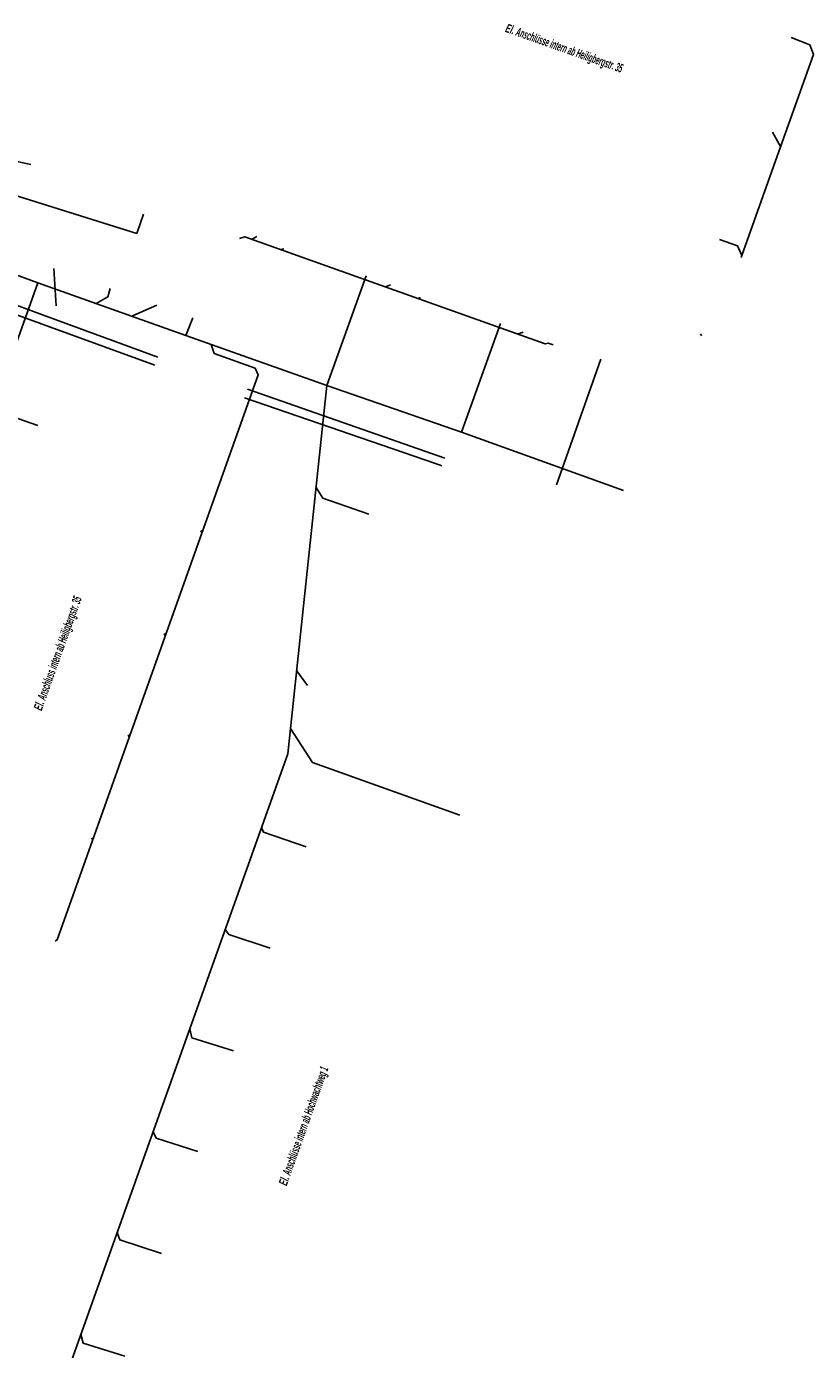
# Model space of a CAD drawing. Header units: metres. Extents: x 2695563 to 2696938, y 1260544 to 1262032.
# Tile 250 of 256: x 2696761 to 2696806, y 1261323 to 1261399. Entities that reach past the tile are written whole.
import ezdxf

# ---------------------------------------------------------------- set-up
doc = ezdxf.new("R2010")
doc.units = ezdxf.units.M
doc.linetypes.add('AUSGEZOGEN', pattern=[0])
for name, color, linetype in [('AW_LK_Haltung', 24, 'AUSGEZOGEN'), ('EW_LK_Freitext_Text', 1, 'AUSGEZOGEN'), ('EW_LK_Trasseabs', 1, 'AUSGEZOGEN'), ('FM_LK_SW_TRASSEKANTE', 94, 'AUSGEZOGEN'), ('GA_LK_Leitung', 32, 'AUSGEZOGEN'), ('WA_LK_Leitung', 171, 'AUSGEZOGEN')]:
    doc.layers.add(name, color=color, linetype=linetype)
doc.styles.add('ARIALNARROW', font='ARIALN.TTF')

msp = doc.modelspace()

# ---------------------------------------------------------------- linework, layer by layer
at = {"layer": 'AW_LK_Haltung', "color": 24, "linetype": 'AUSGEZOGEN', "transparency": 33554687}
for p, q in [((2696806.24, 1261397.421), (2696804.334, 1261392.088)), ((2696803.875, 1261392.947), (2696804.343, 1261392.072)), ((2696761.485, 1261384.246), (2696752.468, 1261387.554)), ((2696774.122, 1261386.927), (2696773.843, 1261386.761)), ((2696775.668, 1261386.215), (2696775.464, 1261386.182)), ((2696762.531, 1261382.919), (2696762.408, 1261385.076)), ((2696780.415, 1261384.647), (2696778.163, 1261378.321)), ((2696749.406, 1261350.554), (2696761.485, 1261384.246)), ((2696770.02, 1261381.217), (2696761.485, 1261384.246)), ((2696781.834, 1261384.142), (2696781.545, 1261384.01)), ((2696768.343, 1261382.962), (2696766.906, 1261382.322)), ((2696783.555, 1261383.398), (2696783.403, 1261383.346)), ((2696770.415, 1261382.236), (2696770.02, 1261381.217)), ((2696785.932, 1261375.63), (2696788.176, 1261381.898)), ((2696789.491, 1261381.412), (2696789.153, 1261381.292)), ((2696778.163, 1261378.321), (2696770.02, 1261381.217)), ((2696771.657, 1261380.169), (2696771.487, 1261380.695)), ((2696799.719, 1261381.316), (2696799.781, 1261381.2)), ((2696793.958, 1261379.842), (2696791.411, 1261372.59)), ((2696775.9, 1261357.067), (2696778.163, 1261378.321)), ((2696785.932, 1261375.63), (2696778.163, 1261378.321)), ((2696795.275, 1261372.259), (2696785.932, 1261375.63)), ((2696770.86, 1261369.874), (2696771.003, 1261369.974)), ((2696768.749, 1261363.938), (2696768.897, 1261364.049)), ((2696777.041, 1261361.013), (2696776.413, 1261361.878)), ((2696777.321, 1261356.564), (2696776.056, 1261358.529)), ((2696766.673, 1261358.096), (2696766.809, 1261358.179)), ((2696762.836, 1261320.431), (2696775.9, 1261357.067)), ((2696785.833, 1261353.529), (2696777.321, 1261356.564)), ((2696764.562, 1261352.16), (2696764.688, 1261352.214))]:
    msp.add_line(p, q, dxfattribs=at)
for points in [[(2696804.947, 1261398.399), (2696806.019, 1261397.982), (2696806.24, 1261397.421), (2696804.334, 1261392.088)], [(2696804.334, 1261392.088), (2696802.094, 1261385.819), (2696802.056, 1261385.713)], [(2696791.207, 1261380.665), (2696790.929, 1261380.764), (2696790.754, 1261380.721), (2696773.426, 1261386.91), (2696773.115, 1261386.799)], [(2696800.806, 1261386.75), (2696801.859, 1261386.379), (2696802.094, 1261385.819)], [(2696765.658, 1261383.918), (2696765.513, 1261383.45), (2696764.848, 1261383.053)], [(2696762.469, 1261346.271), (2696762.596, 1261346.332), (2696774.194, 1261378.945), (2696774.012, 1261379.329), (2696771.657, 1261380.169)], [(2696761.482, 1261376.013), (2696759.091, 1261376.847), (2696758.961, 1261377.206)], [(2696780.572, 1261370.904), (2696777.916, 1261371.82), (2696777.538, 1261372.445)], [(2696776.961, 1261351.705), (2696774.502, 1261352.544), (2696774.389, 1261352.829)], [(2696774.881, 1261345.863), (2696772.499, 1261346.643), (2696772.287, 1261346.933)], [(2696772.77, 1261339.929), (2696770.364, 1261340.695), (2696770.246, 1261341.21)], [(2696770.706, 1261334.134), (2696768.307, 1261334.895), (2696768.126, 1261335.265)], [(2696768.611, 1261328.246), (2696766.203, 1261329.029), (2696766.057, 1261329.462)], [(2696766.499, 1261322.311), (2696764.088, 1261323.076), (2696763.963, 1261323.589)]]:
    msp.add_lwpolyline(points, dxfattribs=at)
at = {"layer": 'EW_LK_Trasseabs', "color": 1, "linetype": 'AUSGEZOGEN', "transparency": 33554687}
msp.add_line((2696761.072, 1261391.071), (2696751.751, 1261393.126), dxfattribs=at)
at = {"layer": 'FM_LK_SW_TRASSEKANTE', "color": 94, "linetype": 'AUSGEZOGEN', "transparency": 33554687}
msp.add_lwpolyline([(2696756.422, 1261397.704), (2696755.567, 1261390.727), (2696767.182, 1261387.1), (2696767.581, 1261388.211)], dxfattribs=at)
at = {"layer": 'GA_LK_Leitung', "color": 32, "linetype": 'AUSGEZOGEN', "transparency": 33554687}
for points in [[(2696752.665, 1261385.611), (2696753.191, 1261385.49), (2696753.464, 1261385.427), (2696753.757, 1261385.359), (2696756.898, 1261384.201), (2696761.749, 1261382.412), (2696768.392, 1261379.962)], [(2696773.4, 1261377.616), (2696784.423, 1261373.821), (2696784.796, 1261373.693)]]:
    msp.add_lwpolyline(points, dxfattribs=at)
at = {"layer": 'WA_LK_Leitung', "color": 7, "linetype": 'AUSGEZOGEN', "transparency": 33554687}
msp.add_line((2696773.575, 1261378.105), (2696784.954, 1261374.139), dxfattribs=at)
msp.add_lwpolyline([(2696752.029, 1261385.189), (2696752.674, 1261385.04), (2696753.488, 1261384.851), (2696756.808, 1261383.647), (2696761.574, 1261381.919), (2696768.23, 1261379.505)], dxfattribs=at)

# ---------------------------------------------------------------- texts
at = {"layer": 'EW_LK_Freitext_Text', "color": 1, "transparency": 33554687, "char_height": 0.5075, "attachment_point": 5, "style": 'ARIALNARROW'}
for s, insert, width, rotation in [('\\A1;{\\fArial Narrow|i1|b1;\\H0.507500;\\W0.700000;\\C1;El. \\W0.490000;Anschlüsse intern ab Heiligbergstr. 35}\\P', (2696791.829, 1261397.72), 8.20795, 340.542), ('\\A1;{\\fArial Narrow|i1|b1;\\H0.507500;\\W0.700000;\\C1;El. \\W0.490000;Anschluss intern ab Heiligbergstr. 35}\\P', (2696762.691, 1261362.85), 7.98342, 70.3557), ('\\A1;{\\fArial Narrow|i1|b1;\\H0.507500;\\W0.700000;\\C1;El. \\W0.490000;Anschlüsse intern ab Hochwachtweg 1}\\P', (2696776.877, 1261335.578), 8.31304, 70.4097)]:
    msp.add_mtext(s, dxfattribs=dict(at, insert=insert, width=width, rotation=rotation))

doc.saveas('drawing.dxf')
